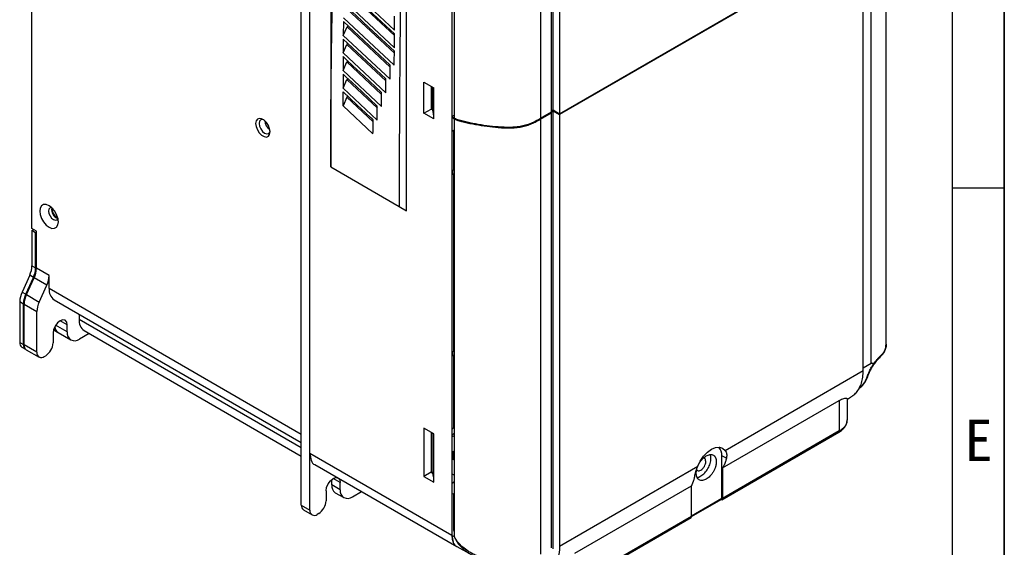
# Model space of a CAD drawing. Header units: millimetres. Extents: x 0 to 423, y 0 to 297.
# Tile 20 of 34: x 325 to 420, y 66 to 117. Entities that reach past the tile are written whole.
import ezdxf

# ---------------------------------------------------------------- set-up
doc = ezdxf.new("R2010")
doc.units = ezdxf.units.MM
doc.layers.add('实线', color=2, linetype='Continuous', lineweight=25)
doc.styles.add('SLDTEXTSTYLE1', font='SIMSUN.TTC')

# ---------------------------------------------------------------- blocks, each defined once
blk = doc.blocks.new('SW_NOTE_0_10')
at = {"color": 0, "linetype": 'Continuous', "lineweight": 18, "insert": (1.188, 4.655), "char_height": 4, "attachment_point": 2, "style": 'SLDTEXTSTYLE1'}
blk.add_mtext('E', dxfattribs=at)
blk = doc.blocks.new('GB_A3_A')
at = {"color": 3, "lineweight": 35, "true_color": 0x00ff00}
blk.add_line((420, 297), (420, 0), dxfattribs=at)
at = {"lineweight": 25}
blk.add_line((415, 5), (415, 292), dxfattribs=at)
at = {"color": 1, "lineweight": 25}
blk.add_line((420, 100.865), (415, 100.865), dxfattribs=at)
at = {"color": 190, "linetype": 'Continuous', "lineweight": 18, "true_color": 0x8000ff}
blk.add_blockref('SW_NOTE_0_10', (416.336, 73.95), dxfattribs=at)

msp = doc.modelspace()

# ---------------------------------------------------------------- linework, layer by layer
at = {"layer": '实线', "color": 2, "linetype": 'Continuous', "lineweight": 25, "true_color": 0xffff00}
for p, q in [((326.3989, 96.96), (326.3989, 155.3699)), ((352.3261, 70.3707), (352.3261, 155.2909)), ((353.1511, 69.8944), (353.1511, 154.8147)), ((353.1511, 75.338), (353.1511, 149.3711)), ((355.1546, 143.3938), (355.1546, 102.903)), ((376.4149, 108.1778), (376.4149, 143.5612)), ((376.5563, 108.3683), (376.5563, 144.0352)), ((375.3569, 142.9504), (375.3569, 107.567)), ((377.1927, 143.0323), (377.1927, 108.0009)), ((366.8218, 141.4793), (366.8218, 107.7288)), ((366.8218, 141.4791), (366.8218, 67.4461)), ((367.0608, 107.5946), (367.0608, 141.3414)), ((362.4613, 98.6861), (362.4613, 137.2994)), ((408.6265, 85.8546), (408.6265, 127.6336)), ((407.1714, 84.0174), (407.1714, 125.8515)), ((377.1927, 108.0009), (406.4198, 124.8733)), ((406.4198, 124.7917), (377.1927, 107.9193)), ((406.4198, 83.3096), (406.4198, 124.7917)), ((356.4045, 120.6239), (361.2993, 116.0555)), ((361.2966, 115.7043), (356.4017, 120.2726)), ((356.7498, 119.7619), (361.2953, 115.5204)), ((356.3917, 118.929), (361.287, 114.3609)), ((356.7377, 118.0675), (361.2834, 113.8266)), ((356.3775, 116.8835), (356.3698, 115.5413)), ((360.894, 112.6705), (356.3775, 116.8835)), ((356.3801, 117.2348), (361.2761, 112.667)), ((356.3698, 115.5413), (356.7269, 116.3737)), ((356.8487, 116.444), (356.7269, 116.3737)), ((356.7269, 116.3737), (360.8923, 112.4885)), ((356.3675, 115.1902), (356.3606, 113.8485)), ((360.4766, 111.358), (356.3675, 115.1902)), ((356.3698, 115.5413), (360.8865, 111.3283)), ((356.8387, 114.7507), (356.7174, 114.6807)), ((356.3606, 113.8485), (356.7174, 114.6807)), ((356.3607, 113.8485), (360.4701, 110.0164)), ((356.7174, 114.6807), (360.4752, 111.1766)), ((356.3527, 112.1564), (356.709, 112.9883)), ((356.8298, 113.0581), (356.709, 112.9883)), ((356.709, 112.9883), (360.0597, 109.8648)), ((356.3528, 112.1565), (360.0548, 108.7051)), ((356.3461, 110.4651), (356.7019, 111.2967)), ((356.8223, 111.3662), (356.7019, 111.2967)), ((356.7019, 111.2967), (359.6447, 108.5542)), ((364.1348, 108.0551), (364.1348, 111.0491)), ((364.1348, 111.0491), (365.0776, 110.5048)), ((356.3461, 110.4651), (359.6407, 107.3946)), ((364.8419, 110.6409), (364.8419, 108.4633)), ((364.9198, 110.596), (364.9198, 108.4811)), ((365.0406, 107.9133), (365.0406, 110.5262)), ((365.0776, 107.5109), (365.0776, 110.5048)), ((356.696, 109.6058), (356.3406, 108.7744)), ((356.8163, 109.6752), (356.696, 109.6058)), ((359.2309, 107.2442), (356.696, 109.6058)), ((364.9198, 109.7638), (364.8419, 109.8088)), ((356.3406, 108.7744), (359.2269, 106.0851)), ((364.1348, 108.0551), (364.8419, 108.4633)), ((365.0776, 107.5109), (364.1348, 108.0551)), ((364.8419, 108.4633), (364.935, 108.4096)), ((364.9198, 108.4811), (365.0406, 107.9133)), ((375.3569, 107.567), (376.4149, 108.1778)), ((375.3569, 107.4853), (376.4149, 108.0961)), ((376.4149, 108.0961), (376.3442, 108.137)), ((376.4149, 108.2866), (376.5563, 108.3683)), ((376.4149, 108.205), (376.5563, 108.2866)), ((376.4149, 66.262), (376.4149, 108.0961)), ((376.5563, 108.3683), (377.1927, 108.0009)), ((376.5563, 108.2866), (377.1927, 107.9193)), ((376.5563, 66.169), (376.5563, 108.2866)), ((365.0406, 107.9133), (365.0776, 107.8919)), ((367.0608, 107.8667), (366.8218, 107.7288)), ((366.8218, 107.7288), (367.0608, 107.5946)), ((366.8935, 107.6885), (366.8225, 107.6475)), ((367.0605, 67.315), (367.0598, 107.5135)), ((375.3569, 107.4853), (375.3569, 65.6512)), ((377.1927, 107.9193), (377.1927, 66.4371)), ((366.8218, 106.3405), (366.9632, 106.4222)), ((366.9632, 106.4222), (366.9632, 102.6117)), ((355.1546, 102.903), (361.7534, 99.0945)), ((366.869, 102.5572), (366.9632, 102.6117)), ((366.869, 102.5572), (366.869, 102.149)), ((366.9632, 102.2034), (366.869, 102.149)), ((366.9632, 102.2034), (366.9632, 85.1921)), ((361.7534, 99.0945), (362.4613, 98.6861)), ((326.8232, 96.7151), (326.3989, 96.96)), ((326.3989, 96.7695), (326.5639, 96.8648)), ((326.3989, 96.7695), (326.3989, 93.3951)), ((326.7524, 96.5654), (326.3989, 96.7695)), ((326.8232, 93.1502), (326.8232, 96.7151)), ((326.7524, 96.5654), (326.8232, 96.6062)), ((326.7524, 93.191), (326.7524, 96.5654)), ((326.3989, 93.3951), (326.7524, 93.191)), ((328.0488, 92.4426), (326.8232, 93.1502)), ((326.1794, 92.4774), (325.4399, 90.855)), ((325.7934, 90.6509), (326.5329, 92.2733)), ((325.8642, 90.6101), (326.6036, 92.2324)), ((326.5329, 92.2733), (326.1794, 92.4774)), ((327.8293, 91.5249), (326.6036, 92.2324)), ((328.0488, 91.19), (328.0488, 92.4426)), ((327.0898, 89.9025), (327.8293, 91.5249)), ((352.3261, 77.175), (328.0488, 91.19)), ((367.0601, 91.0445), (366.9632, 90.9886)), ((325.4399, 90.855), (325.7934, 90.6509)), ((325.8642, 90.6101), (327.0898, 89.9025)), ((328.5321, 90.1217), (352.3261, 76.3857)), ((367.0601, 90.9084), (366.9632, 90.8525)), ((367.0601, 90.6363), (366.9632, 90.5804)), ((325.2204, 89.9373), (325.2204, 86.0185)), ((325.2204, 89.9373), (325.5739, 89.7332)), ((325.5739, 85.8144), (325.5739, 89.7332)), ((325.6446, 85.7736), (325.6446, 89.6923)), ((325.6446, 89.6923), (326.8703, 88.9848)), ((366.9632, 89.5733), (367.0601, 89.6292)), ((326.8703, 85.066), (326.8703, 88.9848)), ((330.9362, 88.7338), (330.9362, 88.2297)), ((352.3261, 75.8816), (330.9362, 88.2297)), ((328.4712, 87.2252), (328.4883, 87.2148)), ((328.4883, 87.2148), (328.8419, 87.0107)), ((329.793, 87.0254), (328.6755, 87.6706)), ((329.793, 87.7059), (329.1094, 88.1005)), ((329.793, 87.0254), (329.793, 87.7059)), ((366.9632, 87.6289), (367.0602, 87.573)), ((328.4259, 86.9167), (328.4259, 85.9641)), ((328.9126, 86.9699), (330.1382, 86.2624)), ((331.9027, 86.8825), (330.9715, 86.3449)), ((331.4195, 87.1614), (352.3261, 75.0923)), ((325.2204, 86.0185), (325.5739, 85.8144)), ((325.4275, 85.5606), (325.7811, 85.3565)), ((326.8703, 85.066), (325.6446, 85.7736)), ((325.8518, 85.3157), (327.0774, 84.6082)), ((327.5774, 84.6577), (327.7188, 84.7393)), ((366.869, 85.1377), (366.9632, 85.1921)), ((366.869, 85.1377), (366.869, 84.7294)), ((366.9632, 84.7839), (366.869, 84.7294)), ((366.9632, 84.7839), (366.9632, 77.7616)), ((406.4198, 83.5835), (407.1714, 84.0174)), ((393.1271, 75.6359), (406.4198, 83.3096)), ((366.9632, 81.3688), (367.0603, 81.3128)), ((404.891, 80.5709), (405.1893, 80.7431)), ((404.891, 78.5623), (404.891, 80.5934)), ((366.9632, 79.61), (367.0603, 79.666)), ((392.8769, 73.9562), (404.1099, 80.4408)), ((404.1099, 80.4405), (404.1099, 77.5024)), ((364.1348, 77.7615), (364.1348, 73.1344)), ((365.0776, 77.2172), (364.1348, 77.7615)), ((366.9632, 77.7616), (366.8218, 77.68)), ((364.8419, 77.3533), (364.8419, 73.5426)), ((364.9198, 77.0978), (364.8419, 77.0528)), ((364.9198, 73.5604), (364.9198, 77.3083)), ((365.0406, 77.2386), (365.0406, 72.9926)), ((365.0776, 72.5901), (365.0776, 77.2172)), ((366.8218, 77.1468), (367.0604, 77.2845)), ((366.8218, 76.9431), (367.0604, 77.0808)), ((392.8015, 70.884), (404.0572, 77.3818)), ((404.1099, 77.5024), (392.8769, 71.0175)), ((366.8218, 67.4461), (353.1511, 75.338)), ((366.975, 75.5345), (366.8218, 75.4461)), ((366.8218, 75.2827), (366.975, 75.3711)), ((366.975, 74.7724), (366.975, 75.5345)), ((393.254, 74.9023), (392.8001, 75.1222)), ((392.8001, 71.027), (392.8001, 75.1222)), ((353.6344, 74.2697), (367.3052, 66.3778)), ((367.0604, 74.6823), (366.8218, 74.8201)), ((367.0604, 74.8217), (366.975, 74.7724)), ((367.0604, 74.8217), (366.975, 74.7724)), ((377.1927, 66.4371), (390.4854, 74.1108)), ((392.8769, 73.956), (392.8769, 71.0175)), ((364.8419, 73.5426), (364.1348, 73.1344)), ((364.1348, 73.1344), (365.0776, 72.5901)), ((364.8419, 73.5426), (364.935, 73.4889)), ((364.9198, 73.586), (364.8465, 73.5437)), ((364.9198, 73.5604), (365.0406, 72.9926)), ((365.0776, 72.9712), (365.0406, 72.9926)), ((366.8218, 73.3777), (367.0604, 73.24)), ((366.8865, 73.3404), (366.8381, 73.3055)), ((355.2488, 72.3301), (355.2488, 72.8303)), ((356.0738, 71.8539), (355.2488, 72.3301)), ((356.0738, 72.5343), (355.3902, 72.929)), ((356.0738, 71.8539), (356.0738, 72.5343)), ((378.6541, 65.7454), (389.8871, 72.2302)), ((389.8871, 69.2915), (389.8871, 72.23)), ((354.7067, 71.7451), (354.7067, 70.7925)), ((355.5941, 71.567), (356.419, 71.0908)), ((357.2523, 71.1733), (358.1253, 71.6772)), ((366.8218, 71.4198), (366.9632, 71.5015)), ((366.9632, 71.5015), (366.9632, 68.1809)), ((352.3261, 70.3707), (353.1511, 69.8944)), ((367.0605, 70.2465), (366.9632, 70.3026)), ((389.8824, 69.2638), (392.754, 70.9215)), ((389.8871, 69.3454), (392.8001, 71.027)), ((352.5333, 69.9128), (353.3582, 69.4366)), ((353.9996, 69.5677), (353.8582, 69.4861)), ((367.0605, 69.4597), (366.9632, 69.5158)), ((389.8871, 69.2915), (378.6541, 62.8071)), ((366.9632, 69.065), (367.0605, 69.0088)), ((378.5964, 62.6836), (389.852, 69.1813)), ((366.8218, 67.4461), (366.9444, 66.805)), ((367.0605, 67.315), (366.8218, 67.4458)), ((367.288, 66.3867), (368.7968, 65.5637))]:
    msp.add_line(p, q, dxfattribs=at)
at = {"layer": '实线', "color": 2, "linetype": 'Continuous', "lineweight": 25, "true_color": 0xffff00, "flags": 128}
for points in [[(361.2846, 114.0099), (358.8416, 116.2895), (357.6379, 117.4105), (356.8078, 118.1865), (356.5305, 118.4458), (356.3892, 118.5778)], [(361.2993, 116.0555), (361.2997, 116.0958), (361.3007, 116.1725), (361.3036, 116.3997), (361.3045, 116.7287), (361.31, 117.3995)], [(361.287, 114.3609), (361.2874, 114.4013), (361.2883, 114.478), (361.2909, 114.7048), (361.2917, 115.0337), (361.2966, 115.7043)], [(360.0604, 110.0463), (358.3393, 111.6513), (357.2889, 112.6293), (356.6713, 113.2061), (356.4624, 113.4012), (356.3975, 113.4618), (356.3589, 113.4978)], [(359.6446, 108.7359), (358.1383, 110.1402), (357.1779, 111.0343), (356.628, 111.5476), (356.4425, 111.7207), (356.3851, 111.7743), (356.3513, 111.8058)], [(359.232, 107.4241), (359.1473, 107.503), (358.9867, 107.6529), (358.52, 108.0883), (357.6831, 108.8673), (356.3448, 110.1146)], [(349.3209, 106.2639), (349.279, 106.5628), (349.1583, 106.874), (348.9733, 107.16), (348.7464, 107.3864), (348.5049, 107.5258), (348.278, 107.5614), (348.093, 107.4889), (347.9722, 107.3171), (347.9303, 107.0667), (347.9722, 106.7679), (348.093, 106.4567), (348.278, 106.1707), (348.5049, 105.9443), (348.7464, 105.8049), (348.9733, 105.7693), (349.1583, 105.8417), (349.279, 106.0135), (349.3209, 106.2639)], [(348.7138, 107.4109), (348.5877, 107.4435), (348.4156, 107.4101), (348.3006, 107.2778), (348.2603, 107.0667)], [(348.2603, 107.0667), (348.3006, 106.8091), (348.4156, 106.544), (348.5877, 106.312), (348.7906, 106.1482), (348.9936, 106.0776), (349.1656, 106.1111), (349.2806, 106.2434), (349.3153, 106.3689)], [(328.9445, 97.6135), (328.9006, 97.9584), (328.7734, 98.3202), (328.5753, 98.6634), (328.3256, 98.9544), (328.0488, 99.1648), (327.772, 99.274), (327.5223, 99.2712), (327.3242, 99.1568), (327.197, 98.9419), (327.1531, 98.6476), (327.197, 98.3027), (327.3242, 97.9409), (327.5223, 97.5977), (327.772, 97.3067), (328.0488, 97.0963), (328.3256, 96.9871), (328.5753, 96.9899), (328.7734, 97.1043), (328.9006, 97.3192), (328.9445, 97.6135)], [(328.2957, 98.9822), (328.2927, 98.9825), (328.1397, 98.9528), (328.0375, 98.8352), (328.0017, 98.6476)], [(328.0017, 98.6476), (328.0375, 98.4186), (328.1397, 98.183), (328.2927, 97.9767), (328.4731, 97.8311), (328.6535, 97.7684), (328.8064, 97.7981), (328.9086, 97.9157), (328.9098, 97.9185)], [(329.793, 87.7059), (329.741, 87.9779), (329.5928, 88.1484), (329.371, 88.1915), (329.1095, 88.1006), (328.8479, 87.8895), (328.6261, 87.5904), (328.478, 87.2488), (328.4259, 86.9167)], [(390.4854, 74.1108), (390.7292, 74.6134), (391.0453, 75.0733), (391.4126, 75.4595), (391.8063, 75.7462), (392.1999, 75.914), (392.5672, 75.9518), (392.8833, 75.857), (393.1271, 75.6359)], [(354.7067, 71.7451), (354.7588, 72.0772), (354.9069, 72.4188), (355.1287, 72.7179), (355.3903, 72.929), (355.6518, 73.02), (355.8736, 72.9769), (356.0218, 72.8063), (356.0738, 72.5343)]]:
    msp.add_lwpolyline(points, dxfattribs=at)
at = {"layer": '实线', "color": 2, "linetype": 'Continuous', "lineweight": 25, "true_color": 0xffff00}
for centre, radius, start, end in [((530.2109, 112.0283), 173.8582, 179.515714, 179.957756), ((517.3893, 110.5124), 161.0432, 179.539817, 180.016834), ((96.61, 110.2629), 259.7349, 359.671649, 359.967297), ((349.9707, 107.4418), 1.1717, 185.042876, 234.951747), ((329.1726, 98.7793), 0.8844, 167.546098, 252.448526), ((329.2973, 98.8513), 0.9405, 175.72496, 244.269663), ((324.1352, 93.4514), 2.2644, 334.521627, 358.574121), ((324.4887, 93.2473), 2.2644, 334.521627, 358.574121), ((324.5595, 93.2065), 2.2644, 334.521627, 358.574121), ((325.7851, 92.499), 2.2644, 334.521627, 358.574121), ((329.1587, 91.0486), 1.1189, 172.74417, 235.943649), ((327.4841, 89.8809), 2.2644, 154.521627, 178.574121), ((327.8376, 89.6768), 2.2644, 154.521627, 178.574121), ((327.9083, 89.636), 2.2644, 154.521627, 178.574121), ((329.134, 88.9284), 2.2644, 154.521627, 178.574121), ((332.0461, 88.0884), 1.1189, 172.74417, 235.943649), ((329.1845, 87.5757), 0.6596, 193.238385, 242.3099), ((329.3307, 87.5935), 0.7508, 186.138201, 236.1583), ((330.5115, 86.9089), 0.7278, 170.785963, 309.203285), ((325.6961, 85.9579), 0.4795, 172.74417, 235.943649), ((326.0495, 85.7575), 0.479, 173.17353, 241.050829), ((326.1346, 85.7195), 0.493, 173.701152, 234.986667), ((326.8907, 86.0339), 1.5368, 302.605478, 357.394522), ((327.3014, 84.9961), 0.4367, 170.785963, 309.203285), ((391.6355, 75.2035), 1.1674, 356.004448, 40.014538), ((356.0655, 72.2399), 0.8216, 173.701152, 234.986667), ((356.7923, 71.7373), 0.7278, 170.785963, 309.203285), ((352.8161, 70.3166), 0.493, 173.701152, 234.986667), ((353.1715, 70.8623), 1.5368, 302.605478, 357.394522), ((353.5822, 69.8245), 0.4367, 170.785963, 309.203285)]:
    msp.add_arc(centre, radius, start, end, dxfattribs=at)
for points, knots in [([(355.1546, 102.903), (355.1549, 103.4252), (355.1556, 104.4584), (355.1607, 105.9903), (355.1686, 107.4881), (355.1794, 108.9514), (355.1926, 110.3804), (355.2083, 111.7751), (355.2426, 114.4045), (355.3081, 118.1741), (355.4166, 122.6974), (355.534, 126.659), (355.6524, 130.1028), (355.7791, 133.3603), (355.9118, 136.4315), (356.047, 139.3164), (356.1426, 141.1764), (356.1888, 142.0758)], [0, 0, 0, 0, 0.0397614, 0.0786695, 0.1167227, 0.1539197, 0.1902591, 0.2257395, 0.2603595, 0.3910199, 0.5138113, 0.6065361, 0.6946068, 0.7780059, 0.8567161, 0.9307199, 1, 1, 1, 1]), ([(362.0738, 137.2936), (362.0768, 136.96), (362.0819, 136.3922), (362.0865, 135.4999), (362.0833, 134.5631), (362.069, 133.4256), (362.0483, 132.1126), (362.0161, 129.9485), (361.9657, 126.4091), (361.8963, 121.5492), (361.8372, 116.6592), (361.7978, 112.2305), (361.7754, 108.8449), (361.7613, 105.9416), (361.7534, 103.6081), (361.7492, 101.3277), (361.752, 99.8236), (361.7534, 99.0945)], [0, 0, 0, 0, 0.0256959, 0.0437269, 0.0688968, 0.0984033, 0.1325078, 0.1716334, 0.2677885, 0.4098161, 0.5533562, 0.6525173, 0.7584732, 0.8200948, 0.8814109, 0.9425196, 1, 1, 1, 1]), ([(359.2269, 106.0851), (359.2274, 106.1966), (359.2284, 106.4197), (359.2295, 106.7545), (359.2304, 107.0896), (359.2315, 107.3127), (359.2321, 107.4242)], [0, 0, 0, 0, 0.2499889, 0.499979, 0.7499901, 1, 1, 1, 1]), ([(366.8225, 107.6475), (366.8617, 107.6253), (366.9233, 107.5904), (367.0022, 107.5457), (367.0423, 107.5233), (367.0598, 107.5135)], [0, 0, 0, 0, 0.4963343, 0.7798045, 1, 1, 1, 1]), ([(367.0598, 107.5135), (367.0727, 107.5065), (367.0987, 107.4922), (367.1403, 107.4717), (367.1844, 107.4515), (367.231, 107.4317), (367.2997, 107.4047), (367.3972, 107.3705), (367.5555, 107.3213), (367.7711, 107.2626), (368.1162, 107.1784), (368.561, 107.0798), (369.2783, 106.9386), (370.1818, 106.7939), (371.1187, 106.6946), (371.8567, 106.6498), (372.4217, 106.6406), (372.972, 106.6684), (373.5216, 106.7479), (374.0407, 106.8783), (374.4369, 107.0208), (374.734, 107.1532), (374.9405, 107.2557), (375.1496, 107.3679), (375.2835, 107.4438), (375.3569, 107.4853)], [0, 0, 0, 0, 0.0059047, 0.0119722, 0.0182123, 0.0246339, 0.0312454, 0.0459156, 0.0625899, 0.0910782, 0.1253116, 0.1873622, 0.2497474, 0.3776824, 0.4992844, 0.5665764, 0.6246899, 0.6873078, 0.7499538, 0.8125561, 0.8750969, 0.9048968, 0.9375126, 0.9657487, 1, 1, 1, 1]), ([(367.0608, 107.5946), (367.1959, 107.5188), (367.5201, 107.4063), (367.8671, 107.3201), (368.3884, 107.1975), (368.7376, 107.1245), (369.4506, 106.9929), (369.813, 106.9345), (370.5426, 106.8372), (370.9103, 106.798), (371.4685, 106.7553), (371.6558, 106.7437), (372.0318, 106.7285), (372.409, 106.7217), (372.9722, 106.75), (373.7055, 106.8563), (374.5444, 107.1157), (375.0903, 107.4147), (375.3569, 107.567)], [0, 0, 0, 0, 0.0625, 0.125, 0.125, 0.25, 0.25, 0.375, 0.375, 0.5, 0.5, 0.5625, 0.5625, 0.625, 0.6875, 0.75, 0.875, 1, 1, 1, 1]), ([(408.0135, 84.5629), (408.1975, 84.7657), (408.5633, 85.1689), (408.6059, 85.6327), (408.6271, 85.8632)], [0, 0, 0, 0, 0.5031656, 1, 1, 1, 1]), ([(408.6243, 85.8545), (408.625, 85.8475), (408.6401, 85.7021), (408.5796, 85.4248), (408.3995, 85.0445), (408.1844, 84.8222), (408.0806, 84.7149)], [0, 0, 0, 0, 0.01779171, 0.36690417, 0.69437928, 1, 1, 1, 1]), ([(408.0806, 84.7149), (408.0667, 84.7018), (408.0397, 84.6766), (407.9995, 84.638), (407.9617, 84.6011), (407.9265, 84.5662), (407.8942, 84.5335), (407.8649, 84.5034), (407.8386, 84.476), (407.8156, 84.4516), (407.7957, 84.4303), (407.7791, 84.4123), (407.7658, 84.3977), (407.7276, 84.3557), (407.6675, 84.2873), (407.5851, 84.1873), (407.5154, 84.0971), (407.4611, 84.0226), (407.4324, 83.9814), (407.4214, 83.9656)], [0, 0, 0, 0, 0.0698116, 0.1343288, 0.1936432, 0.2478302, 0.2969522, 0.3410617, 0.3802031, 0.414414, 0.443726, 0.4681654, 0.4877535, 0.5025072, 0.6362541, 0.7509305, 0.8654424, 0.9483396, 1, 1, 1, 1]), ([(407.452, 83.9073), (407.5489, 84.0385), (407.745, 84.3039), (407.9306, 84.4822), (408.0245, 84.5723)], [0, 0, 0, 0, 0.49426, 1, 1, 1, 1]), ([(408.0193, 84.5699), (408.0246, 84.5741), (408.0422, 84.5878), (408.0704, 84.6326), (408.0766, 84.6825), (408.0806, 84.7149)], [0, 0, 0, 0, 0.132318, 0.4356977, 1, 1, 1, 1]), ([(406.7604, 82.6066), (406.766, 82.6226), (406.7771, 82.6545), (406.7952, 82.7047), (406.8143, 82.7565), (406.8345, 82.8099), (406.8558, 82.8651), (406.8919, 82.9564), (406.9458, 83.0875), (407.0242, 83.2634), (407.1112, 83.4441), (407.1958, 83.6053), (407.2745, 83.7425), (407.3448, 83.8563), (407.395, 83.9296), (407.4202, 83.9663)], [0, 0, 0, 0, 0.0437914, 0.0875367, 0.131293, 0.175118, 0.2190692, 0.2632039, 0.3883986, 0.5115259, 0.6374517, 0.7617154, 0.8412937, 0.9205534, 1, 1, 1, 1]), ([(406.8519, 82.7128), (406.8852, 82.8055), (406.9498, 82.9853), (407.0933, 83.3074), (407.2596, 83.6264), (407.395, 83.8238), (407.4612, 83.9203)], [0, 0, 0, 0, 0.2709755, 0.5254263, 0.7678544, 1, 1, 1, 1]), ([(407.4202, 83.9663), (407.3991, 83.9729), (407.3579, 83.9858), (407.295, 84.0007), (407.2334, 84.0118), (407.1918, 84.0155), (407.1714, 84.0174)], [0, 0, 0, 0, 0.2685841, 0.5245357, 0.7682044, 1, 1, 1, 1]), ([(407.4214, 83.9656), (407.4342, 83.9512), (407.4541, 83.929), (407.4589, 83.9154), (407.4553, 83.9138), (407.4546, 83.9135)], [0, 0, 0, 0, 0.5907047, 0.9176123, 1, 1, 1, 1]), ([(405.1835, 80.7529), (405.2655, 80.7986), (405.4796, 80.9182), (405.7758, 81.2045), (406.0607, 81.6047), (406.2679, 82.0992), (406.3961, 82.6656), (406.4119, 83.0949), (406.4198, 83.3096)], [0, 0, 0, 0, 0.1085273, 0.2834845, 0.465204, 0.6416985, 0.8207809, 1, 1, 1, 1]), ([(406.0034, 81.6403), (406.1371, 81.7252), (406.4703, 81.9369), (406.6517, 82.3558), (406.7604, 82.6066)], [0, 0, 0, 0, 0.4013993, 1, 1, 1, 1]), ([(406.0253, 81.627), (406.1928, 81.7499), (406.5331, 81.9996), (406.7216, 82.4367), (406.8174, 82.6588)], [0, 0, 0, 0, 0.4920489, 1, 1, 1, 1]), ([(406.7604, 82.6065), (406.7874, 82.6263), (406.8284, 82.6565), (406.8461, 82.6995), (406.8522, 82.7142)], [0, 0, 0, 0, 0.6570003, 1, 1, 1, 1]), ([(404.1099, 80.4405), (404.1857, 80.4817), (404.3522, 80.5724), (404.5644, 80.6372), (404.7509, 80.6582), (404.854, 80.6358), (404.8984, 80.6101), (404.8873, 80.5955), (404.8855, 80.5932)], [0, 0, 0, 0, 0.136949, 0.3010722, 0.5065283, 0.7638149, 0.9618827, 1, 1, 1, 1]), ([(404.0419, 77.373), (404.1687, 77.455), (404.4237, 77.6199), (404.6911, 77.9269), (404.866, 78.2609), (404.882, 78.4923), (404.89, 78.6082)], [0, 0, 0, 0, 0.2468365, 0.4964624, 0.7477954, 1, 1, 1, 1]), ([(404.1099, 77.5024), (404.2594, 77.6033), (404.5686, 77.8119), (404.8438, 78.1899), (404.8657, 78.457), (404.876, 78.5836)], [0, 0, 0, 0, 0.32980472, 0.68228156, 1, 1, 1, 1]), ([(364.8419, 76.6258), (364.8424, 76.6266), (364.9052, 76.7297), (364.9125, 76.8886), (364.9198, 77.0463)], [0, 0, 0, 0, 0.0072436, 1, 1, 1, 1]), ([(404.1099, 77.5024), (404.1068, 77.4766), (404.1006, 77.425), (404.0757, 77.385), (404.0553, 77.3809), (404.0549, 77.3808)], [0, 0, 0, 0, 0.4958469, 0.9916938, 1, 1, 1, 1]), ([(353.1511, 75.338), (353.1793, 75.1105), (353.2358, 74.6554), (353.456, 74.3044), (353.6344, 74.2698), (353.6345, 74.2698)], [0, 0, 0, 0, 0.4999489, 0.9998979, 1, 1, 1, 1]), ([(390.3449, 73.4327), (390.3451, 73.4505), (390.3455, 73.4859), (390.3488, 73.5404), (390.3541, 73.5955), (390.3615, 73.6514), (390.3711, 73.7081), (390.3828, 73.7656), (390.3966, 73.8238), (390.4184, 73.9047), (390.4517, 74.0086), (390.5014, 74.1354), (390.5598, 74.2616), (390.6489, 74.4271), (390.7776, 74.6222), (390.9493, 74.8238), (391.1291, 74.9884), (391.3113, 75.1129), (391.4935, 75.1987), (391.6733, 75.2418), (391.8449, 75.2384), (391.9736, 75.1918), (392.0627, 75.1293), (392.1211, 75.0705), (392.1708, 75.001), (392.2105, 74.9233), (392.2408, 74.8388), (392.262, 74.7489), (392.2753, 74.6524), (392.2769, 74.5832), (392.2777, 74.5484)], [0, 0, 0, 0, 0.0151259, 0.03015235, 0.04511256, 0.06004017, 0.07496906, 0.08993309, 0.10496588, 0.12010059, 0.15225683, 0.18445398, 0.21729443, 0.25017668, 0.31581147, 0.38008234, 0.44002866, 0.5000162, 0.55996253, 0.61995008, 0.68422094, 0.74985573, 0.78269619, 0.81557844, 0.84773468, 0.87993183, 0.91007637, 0.93995579, 0.9698403, 1, 1, 1, 1]), ([(391.7591, 74.8478), (391.7571, 74.9997), (391.755, 75.1529), (391.6843, 75.2338), (391.6837, 75.2345)], [0, 0, 0, 0, 0.9910752, 1, 1, 1, 1]), ([(393.2538, 74.9024), (393.2469, 74.8708), (393.2329, 74.8074), (393.2088, 74.7143), (393.1824, 74.6227), (393.1533, 74.5328), (393.1216, 74.4446), (393.0872, 74.3583), (393.0502, 74.2739), (393.0107, 74.1915), (392.9685, 74.111), (392.9239, 74.0324), (392.8922, 73.9819), (392.8763, 73.9565)], [0, 0, 0, 0, 0.0893454, 0.1789909, 0.2689369, 0.3591852, 0.4497395, 0.5406058, 0.6317958, 0.7233219, 0.8151938, 0.9074183, 1, 1, 1, 1]), ([(393.1271, 75.6359), (393.1967, 75.5393), (393.2433, 75.428), (393.2763, 75.2412), (393.2809, 75.1756), (393.2771, 75.0417), (393.2687, 74.9729), (393.2538, 74.9024)], [0, 0, 0, 0, 0.5, 0.5, 0.75, 0.75, 1, 1, 1, 1]), ([(390.2033, 73.1414), (390.2283, 73.2796), (390.2636, 73.4311), (390.3342, 73.6775), (390.3607, 73.7629), (390.4188, 73.935), (390.4506, 74.0224), (390.4854, 74.1108)], [0, 0, 0, 0, 0.5, 0.5, 0.75, 0.75, 1, 1, 1, 1]), ([(392.2777, 74.5484), (392.2775, 74.5307), (392.2771, 74.4952), (392.2738, 74.4408), (392.2685, 74.3856), (392.2611, 74.3297), (392.2515, 74.273), (392.2398, 74.2156), (392.226, 74.1573), (392.2042, 74.0765), (392.1709, 73.9726), (392.1212, 73.8458), (392.0627, 73.7195), (391.9736, 73.554), (391.8449, 73.3589), (391.6733, 73.1573), (391.4935, 72.9927), (391.3113, 72.8682), (391.1291, 72.7824), (390.9493, 72.7393), (390.7776, 72.7428), (390.649, 72.7893), (390.5599, 72.8519), (390.5014, 72.9106), (390.4517, 72.9801), (390.4121, 73.0578), (390.3817, 73.1423), (390.3605, 73.2322), (390.3473, 73.3287), (390.3457, 73.3979), (390.3449, 73.4327)], [0, 0, 0, 0, 0.0151259, 0.0301523, 0.0451126, 0.0600402, 0.0749691, 0.0899331, 0.1049659, 0.1201006, 0.1522568, 0.184454, 0.2172944, 0.2501767, 0.3158115, 0.3800823, 0.4400287, 0.5000162, 0.5599625, 0.6199501, 0.6842209, 0.7498557, 0.7826962, 0.8155784, 0.8477347, 0.8799318, 0.9100764, 0.9399558, 0.9698403, 1, 1, 1, 1]), ([(390.3791, 73.8049), (390.4032, 73.7699), (390.4578, 73.6903), (390.6089, 73.6685), (390.7924, 73.7309), (390.9782, 73.881), (391.1339, 74.0919), (391.2429, 74.336), (391.2571, 74.4867), (391.2642, 74.562)], [0, 0, 0, 0, 0.11575777, 0.26313148, 0.41050518, 0.55787889, 0.70525259, 0.8526263, 1, 1, 1, 1]), ([(390.4204, 73.0459), (390.4212, 73.0458), (390.5265, 73.025), (390.7983, 73.1594), (391.1712, 73.4475), (391.4925, 73.885), (391.7154, 74.3842), (391.7446, 74.6933), (391.7591, 74.8478)], [0, 0, 0, 0, 0.0016363, 0.2013091, 0.4009818, 0.6006545, 0.8003273, 1, 1, 1, 1]), ([(391.2642, 74.562), (391.2561, 74.6271), (391.24, 74.7571), (391.177, 74.8574), (391.1261, 74.8673), (391.126, 74.8673)], [0, 0, 0, 0, 0.4999489, 0.9998979, 1, 1, 1, 1]), ([(389.8865, 72.2305), (389.8998, 72.2544), (389.9264, 72.302), (389.9638, 72.3764), (389.9992, 72.453), (390.0324, 72.5318), (390.0635, 72.6128), (390.0923, 72.6959), (390.1189, 72.7811), (390.1433, 72.8683), (390.1655, 72.9574), (390.1857, 73.0483), (390.1974, 73.1104), (390.2033, 73.1414)], [0, 0, 0, 0, 0.0925728, 0.1847903, 0.2766569, 0.3681795, 0.4593678, 0.550234, 0.6407901, 0.7310419, 0.8209932, 0.9106457, 1, 1, 1, 1]), ([(366.8381, 72.489), (366.907, 72.5309), (366.9958, 72.5849), (367.0486, 72.6521), (367.0605, 72.6671)], [0, 0, 0, 0, 0.7758584, 1, 1, 1, 1]), ([(392.8769, 71.0175), (392.8767, 71.0101), (392.8763, 70.995), (392.8727, 70.9738), (392.8668, 70.9536), (392.8583, 70.9351), (392.8473, 70.9185), (392.8337, 70.9041), (392.8139, 70.8899), (392.7867, 70.8793), (392.7512, 70.8765), (392.7134, 70.8819), (392.6871, 70.8925), (392.6739, 70.8979)], [0, 0, 0, 0, 0.0667626, 0.135126, 0.2050963, 0.2766788, 0.3498788, 0.424701, 0.50115, 0.6317248, 0.7536449, 0.8767896, 1, 1, 1, 1]), ([(392.688, 70.9061), (392.6928, 70.9055), (392.7094, 70.9035), (392.7338, 70.9099), (392.7667, 70.9281), (392.7942, 70.9655), (392.7982, 71.0074), (392.8001, 71.027)], [0, 0, 0, 0, 0.0720085, 0.2501969, 0.4191039, 0.7278196, 1, 1, 1, 1]), ([(389.8366, 69.1726), (389.8368, 69.1726), (389.8468, 69.1742), (389.8595, 69.1921), (389.8816, 69.2258), (389.8849, 69.2656), (389.8871, 69.2915)], [0, 0, 0, 0, 0.0050763, 0.2690478, 0.523178, 1, 1, 1, 1]), ([(366.8218, 67.4458), (366.8282, 67.3192), (366.8407, 67.0692), (366.9809, 66.6828), (367.1374, 66.4098), (367.3176, 66.3751), (367.3239, 66.3739)], [0, 0, 0, 0, 0.2562676, 0.5058299, 0.9826611, 1, 1, 1, 1]), ([(366.9632, 68.1809), (366.9718, 68.0468), (366.9821, 67.8872), (367.0497, 67.7836), (367.0605, 67.767)], [0, 0, 0, 0, 0.83939155, 1, 1, 1, 1]), ([(371.5311, 64.8858), (371.4908, 64.8879), (371.4093, 64.8921), (371.286, 64.9024), (371.1604, 64.9158), (371.0325, 64.9328), (370.9024, 64.9534), (370.7214, 64.9865), (370.3799, 65.0627), (370.005, 65.1743), (369.659, 65.3009), (369.3768, 65.4147), (369.058, 65.5602), (368.7588, 65.7198), (368.5426, 65.8478), (368.2615, 66.0258), (367.9076, 66.2883), (367.5742, 66.6065), (367.3728, 66.8427), (367.249, 67.0075), (367.1632, 67.1368), (367.1086, 67.2281), (367.0838, 67.2722), (367.072, 67.2937), (367.0662, 67.3044), (367.0634, 67.3096), (367.0618, 67.3126), (367.061, 67.3141), (367.0605, 67.315)], [0, 0, 0, 0, 0.0230083, 0.0464937, 0.0704654, 0.0949341, 0.1199118, 0.1454116, 0.1995874, 0.3188626, 0.3673633, 0.4088864, 0.4916774, 0.5661495, 0.601163, 0.6341051, 0.7547992, 0.850159, 0.8958777, 0.9316948, 0.9673733, 0.9840751, 0.9921361, 0.9960928, 0.9980526, 0.9990279, 0.9994171, 1, 1, 1, 1]), ([(367.0605, 67.315), (367.1295, 67.1645), (367.2832, 66.8289), (367.6459, 66.3921), (368.0919, 66.0044), (368.4802, 65.7348), (368.727, 65.6089), (368.8008, 65.5713)], [0, 0, 0, 0, 0.1996179, 0.4451417, 0.6736892, 0.9023543, 1, 1, 1, 1]), ([(377.1927, 66.4371), (377.1927, 65.9988), (377.138, 65.5912), (376.9161, 64.8819), (376.7473, 64.5819), (376.324, 64.0971), (376.0696, 63.914), (375.5098, 63.6456), (375.2038, 63.5603), (374.8828, 63.5123)], [0, 0, 0, 0, 0.25, 0.25, 0.5, 0.5, 0.75, 0.75, 1, 1, 1, 1])]:
    msp.add_open_spline(points, degree=3, knots=knots, dxfattribs=at)
for points in [[(361.2761, 112.667), (361.279, 113.1145), (361.2819, 113.5621), (361.2847, 114.0099)], [(360.8865, 111.3283), (360.8891, 111.7756), (360.8916, 112.223), (360.8941, 112.6706)], [(360.4701, 110.0164), (360.4723, 110.4635), (360.4745, 110.9108), (360.4767, 111.3581)], [(360.0548, 108.7051), (360.0566, 109.1521), (360.0585, 109.5991), (360.0605, 110.0463)], [(359.6407, 107.3946), (359.6419, 107.8415), (359.6431, 108.2886), (359.6445, 108.7357)]]:
    msp.add_open_spline(points, degree=3, dxfattribs=at)

# ---------------------------------------------------------------- block references
at = {"color": 7, "linetype": 'Continuous'}
msp.add_blockref('GB_A3_A', (0, 0), dxfattribs=at)

doc.saveas('drawing.dxf')
